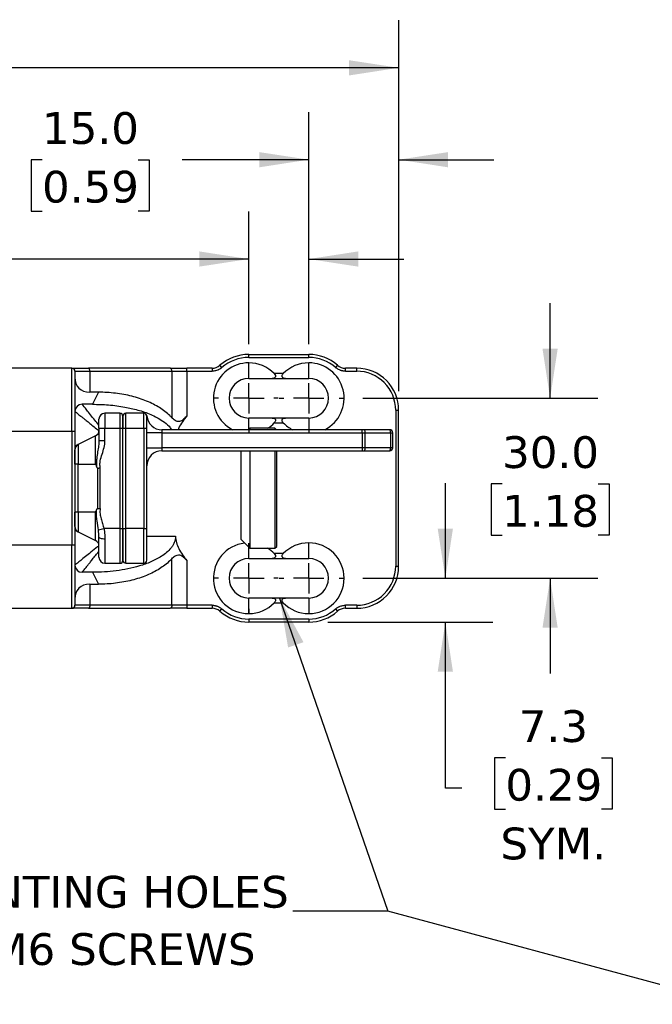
# Model space of a CAD drawing. Header units: millimetres. Extents: x 13 to 546, y 13 to 419.
# Tile 11 of 44: x 236 to 320, y 135 to 266. Entities that reach past the tile are written whole.
import ezdxf

# ---------------------------------------------------------------- set-up
doc = ezdxf.new("R2010")
doc.units = ezdxf.units.MM
doc.header["$LTSCALE"] = 2
doc.linetypes.add('SLD-Center', pattern=[19.05, 15.24, -1.27, 1.27, -1.27])
doc.linetypes.add('SLD-Solid', pattern=[0])
doc.layers.add('CENTER', color=40, linetype='SLD-Center')
doc.layers.add('DIMENSIONS', color=140, linetype='SLD-Solid', lineweight=25)
doc.layers.add('TEXT', color=140, linetype='SLD-Solid', lineweight=25)
doc.styles.add('SLDTEXTSTYLE0', font='VERDANA.TTF')
doc.styles.get("Standard").update_dxf_attribs({"font": 'VERDANA.TTF'})
doc.dimstyles.new('SLDDIMSTYLE0', dxfattribs={"dimtxt": 4.316016, "dimasz": 6.604, "dimexe": 0, "dimexo": 0.0625, "dimgap": 1.079004, "dimtad": 0, "dimtih": 1, "dimtoh": 1, "dimlfac": 1.25, "dimrnd": 1e-09, "dimzin": 4, "dimdsep": 46, "dimtxsty": 'SLDTEXTSTYLE0', "dimsah": 1, "dimcen": 0.09, "dimadec": 0, "dimazin": 1, "dimtfac": 1, "dimtmove": 0, "dimatfit": 0, "dimfxl": 0, "dimfrac": 2, "dimtolj": 1, "dimtzin": 12, "dimarcsym": 0})
doc.dimstyles.new('SLDDIMSTYLE1', dxfattribs={"dimtxt": 4.316016, "dimasz": 6.604, "dimexe": 0, "dimexo": 0.0625, "dimgap": 1.079004, "dimtad": 0, "dimtih": 1, "dimtoh": 1, "dimlfac": 1.25, "dimrnd": 1e-09, "dimzin": 4, "dimdsep": 46, "dimtxsty": 'SLDTEXTSTYLE0', "dimsah": 1, "dimcen": 0.09, "dimadec": 0, "dimazin": 1, "dimtfac": 1, "dimtofl": 0, "dimtmove": 0, "dimatfit": 3, "dimfxl": 0, "dimfrac": 2, "dimtolj": 1, "dimtzin": 12, "dimarcsym": 0})
doc.dimstyles.new('SLDDIMSTYLE2', dxfattribs={"dimtxt": 4.316016, "dimasz": 6.604, "dimexe": 0, "dimexo": 0.0625, "dimgap": 1.079004, "dimtad": 0, "dimtih": 1, "dimtoh": 1, "dimlfac": 1.25, "dimrnd": 1e-09, "dimzin": 12, "dimdsep": 46, "dimtxsty": 'SLDTEXTSTYLE0', "dimsah": 1, "dimcen": 0.09, "dimadec": 0, "dimazin": 3, "dimtfac": 1, "dimtmove": 0, "dimatfit": 0, "dimfxl": 0, "dimfrac": 2, "dimtolj": 1, "dimtzin": 12, "dimarcsym": 0})
doc.dimstyles.new('SLDDIMSTYLE3', dxfattribs={"dimtxt": 0.18, "dimasz": 6.604, "dimexe": 0, "dimexo": 0.0625, "dimgap": 0, "dimtad": 0, "dimtih": 1, "dimtoh": 1, "dimdec": 0, "dimrnd": 1e-09, "dimzin": 0, "dimdsep": 46, "dimtxsty": 'Standard', "dimsah": 1, "dimcen": 0.09, "dimadec": 0, "dimazin": 0, "dimtfac": 6.604, "dimtdec": 0, "dimtofl": 0, "dimtmove": 0, "dimatfit": 3, "dimfxl": 0, "dimfrac": 2, "dimtolj": 1, "dimtzin": 0, "dimarcsym": 0})

# ---------------------------------------------------------------- blocks, each defined once
blk = doc.blocks.new('_D')
at = {"layer": 'DIMENSIONS'}
for p, q in [((266.55, 222.54), (266.55, 240.23)), ((274.55, 222.54), (274.55, 240.23)), ((215.36, 233.88), (213.91, 233.88)), ((213.91, 233.88), (213.91, 227.02)), ((228.19, 233.88), (229.63, 233.88)), ((229.63, 233.88), (229.63, 227.02)), ((266.55, 233.88), (234.03, 233.88)), ((274.55, 233.88), (287.25, 233.88)), ((213.91, 227.02), (215.36, 227.02)), ((229.63, 227.02), (228.19, 227.02))]:
    blk.add_line(p, q, dxfattribs=at)
for points in [[(266.55, 233.88), (259.94, 234.9), (259.94, 232.87)], [(274.55, 233.88), (281.15, 232.87), (281.15, 234.9)]]:
    blk.add_solid(points, dxfattribs=at)
at = {"layer": 'DIMENSIONS', "char_height": 4.233, "attachment_point": 1, "style": 'SLDTEXTSTYLE0'}
for s, insert in [('10.0', (215.36, 240.23)), ('0.39', (215.36, 232.4))]:
    blk.add_mtext(s, dxfattribs=dict(at, insert=insert))
blk = doc.blocks.new('_D_1')
at = {"layer": 'DIMENSIONS'}
for p, q in [((274.55, 222.54), (274.55, 253.48)), ((286.55, 216.26), (286.55, 253.48)), ((238.96, 247.13), (237.51, 247.13)), ((237.51, 247.13), (237.51, 240.27)), ((251.79, 247.13), (253.24, 247.13)), ((253.24, 247.13), (253.24, 240.27)), ((274.55, 247.13), (257.64, 247.13)), ((286.55, 247.13), (299.25, 247.13)), ((237.51, 240.27), (238.96, 240.27)), ((253.24, 240.27), (251.79, 240.27))]:
    blk.add_line(p, q, dxfattribs=at)
for points in [[(274.55, 247.13), (267.94, 248.14), (267.94, 246.11)], [(286.55, 247.13), (293.15, 246.11), (293.15, 248.14)]]:
    blk.add_solid(points, dxfattribs=at)
at = {"layer": 'DIMENSIONS', "char_height": 4.233, "attachment_point": 1, "style": 'SLDTEXTSTYLE0'}
for s, insert in [('15.0', (238.96, 253.47)), ('0.59', (238.96, 245.65))]:
    blk.add_mtext(s, dxfattribs=dict(at, insert=insert))
blk = doc.blocks.new('_D_2')
at = {"layer": 'DIMENSIONS'}
for p, q in [((166.55, 218.72), (166.55, 265.73)), ((286.55, 216.26), (286.55, 265.73)), ((166.55, 259.38), (209.51, 259.38)), ((215.36, 259.38), (213.91, 259.38)), ((213.91, 259.38), (213.91, 252.52)), ((228.19, 259.38), (229.63, 259.38)), ((229.63, 259.38), (229.63, 252.52)), ((286.55, 259.38), (234.03, 259.38)), ((213.91, 252.52), (215.36, 252.52)), ((229.63, 252.52), (228.19, 252.52))]:
    blk.add_line(p, q, dxfattribs=at)
for points in [[(166.55, 259.38), (173.15, 258.36), (173.15, 260.39)], [(286.55, 259.38), (279.94, 260.39), (279.94, 258.36)]]:
    blk.add_solid(points, dxfattribs=at)
at = {"layer": 'DIMENSIONS', "char_height": 4.233, "attachment_point": 1, "style": 'SLDTEXTSTYLE0'}
for s, insert in [('150.0', (213.56, 265.72)), ('5.91', (215.36, 257.89))]:
    blk.add_mtext(s, dxfattribs=dict(at, insert=insert))
blk = doc.blocks.new('_D_3')
at = {"layer": 'DIMENSIONS'}
for p, q in [((306.76, 215.32), (306.76, 228.02)), ((281.76, 215.32), (313.11, 215.32)), ((300.35, 203.91), (298.9, 203.91)), ((298.9, 203.91), (298.9, 197.06)), ((313.17, 203.91), (314.62, 203.91)), ((314.62, 203.91), (314.62, 197.06)), ((298.9, 197.06), (300.35, 197.06)), ((314.62, 197.06), (313.17, 197.06)), ((281.76, 191.32), (313.11, 191.32)), ((306.76, 191.32), (306.76, 178.62))]:
    blk.add_line(p, q, dxfattribs=at)
for points in [[(306.76, 215.32), (307.77, 221.93), (305.74, 221.93)], [(306.76, 191.32), (305.74, 184.72), (307.77, 184.72)]]:
    blk.add_solid(points, dxfattribs=at)
at = {"layer": 'DIMENSIONS', "char_height": 4.233, "attachment_point": 1, "style": 'SLDTEXTSTYLE0'}
for s, insert in [('30.0', (300.35, 210.26)), ('1.18', (300.35, 202.43))]:
    blk.add_mtext(s, dxfattribs=dict(at, insert=insert))
blk = doc.blocks.new('_D_4')
at = {"layer": 'DIMENSIONS'}
for p, q in [((292.78, 191.32), (292.78, 204.02)), ((281.76, 191.32), (299.13, 191.32)), ((277.09, 185.48), (299.13, 185.48)), ((292.78, 163.35), (292.78, 185.48)), ((300.79, 167.39), (299.34, 167.39)), ((299.34, 167.39), (299.34, 160.53)), ((313.61, 167.39), (315.06, 167.39)), ((315.06, 167.39), (315.06, 160.53)), ((294.99, 163.35), (292.78, 163.35)), ((299.34, 160.53), (300.79, 160.53)), ((315.06, 160.53), (313.61, 160.53))]:
    blk.add_line(p, q, dxfattribs=at)
for points in [[(292.78, 191.32), (293.79, 197.93), (291.76, 197.93)], [(292.78, 185.48), (291.76, 178.88), (293.79, 178.88)]]:
    blk.add_solid(points, dxfattribs=at)
at = {"layer": 'DIMENSIONS', "char_height": 4.233, "attachment_point": 1, "style": 'SLDTEXTSTYLE0'}
for s, insert in [('7.3', (302.58, 173.73)), ('0.29', (300.79, 165.91)), ('SYM.', (300.13, 158.08))]:
    blk.add_mtext(s, dxfattribs=dict(at, insert=insert))
blk = doc.blocks.new('SW_NOTE_0_7')
at = {"layer": 'TEXT', "color": 0, "char_height": 4.2333, "attachment_point": 1, "style": 'SLDTEXTSTYLE0'}
for s, insert in [('MOUNTING HOLES', (-54.19, 4.71)), ('FOR M6 SCREWS', (-54.19, -2.93))]:
    blk.add_mtext(s, dxfattribs=dict(at, insert=insert))
blk = doc.blocks.new('SW_NOTE_0_8')
at = {"layer": 'TEXT', "color": 0, "char_height": 4.2333, "attachment_point": 1, "style": 'SLDTEXTSTYLE0'}
for s, insert in [('MOUNTING HOLES', (-54.19, 4.71)), ('FOR M6 SCREWS', (-54.19, -2.93))]:
    blk.add_mtext(s, dxfattribs=dict(at, insert=insert))
blk = doc.blocks.new('SW_CENTERMARKSYMBOL_0')
at = {"layer": 'CENTER', "color": 0}
for p, q in [((0, 4.06), (0, 4.67)), ((0, 0), (0, 2.03)), ((-4.06, 0), (-4.67, 0)), ((0, 0), (-2.03, 0)), ((0, 0), (0, -2.03)), ((0, 0), (2.03, 0)), ((4.06, 0), (4.67, 0)), ((0, -4.06), (0, -4.67))]:
    blk.add_line(p, q, dxfattribs=at)
blk = doc.blocks.new('SW_CENTERMARKSYMBOL_1')
at = {"layer": 'CENTER', "color": 0}
for p, q in [((0, 4.06), (0, 4.67)), ((0, 0), (0, 2.03)), ((-4.06, 0), (-4.67, 0)), ((0, 0), (-2.03, 0)), ((0, 0), (0, -2.03)), ((0, 0), (2.03, 0)), ((4.06, 0), (4.67, 0)), ((0, -4.06), (0, -4.67))]:
    blk.add_line(p, q, dxfattribs=at)
blk = doc.blocks.new('SW_CENTERMARKSYMBOL_2')
at = {"layer": 'CENTER', "color": 0}
for p, q in [((0, 4.06), (0, 4.67)), ((0, 0), (0, 2.03)), ((-4.06, 0), (-4.67, 0)), ((0, 0), (-2.03, 0)), ((0, 0), (0, -2.03)), ((0, 0), (2.03, 0)), ((4.06, 0), (4.67, 0)), ((0, -4.06), (0, -4.67))]:
    blk.add_line(p, q, dxfattribs=at)
blk = doc.blocks.new('SW_CENTERMARKSYMBOL_3')
at = {"layer": 'CENTER', "color": 0}
for p, q in [((0, 4.06), (0, 4.67)), ((0, 0), (0, 2.03)), ((-4.06, 0), (-4.67, 0)), ((0, 0), (-2.03, 0)), ((0, 0), (0, -2.03)), ((0, 0), (2.03, 0)), ((4.06, 0), (4.67, 0)), ((0, -4.06), (0, -4.67))]:
    blk.add_line(p, q, dxfattribs=at)

msp = doc.modelspace()

# ---------------------------------------------------------------- linework, layer by layer
for p, q in [((266.548, 221.1638), (274.548, 221.1638)), ((266.548, 220.7638), (266.548, 221.1638)), ((266.548, 220.7638), (274.548, 220.7638)), ((274.548, 220.7638), (274.548, 221.1638)), ((242.948, 219.3238), (234.148, 219.3238)), ((242.948, 210.9238), (242.948, 219.3238)), ((256.0762, 219.3238), (245.148, 219.3238)), ((258.2762, 218.9238), (258.2762, 219.3238)), ((261.6496, 219.3238), (258.2762, 219.3238)), ((261.6496, 219.3238), (261.6496, 218.9238)), ((262.9664, 219.4184), (262.7031, 219.7195)), ((266.548, 217.9638), (266.548, 220.0438)), ((274.548, 217.9638), (274.548, 220.0438)), ((278.3929, 219.7195), (278.1295, 219.4184)), ((280.948, 219.3238), (279.4463, 219.3238)), ((279.4463, 218.9238), (279.4463, 219.3238)), ((280.948, 218.9238), (280.948, 219.3238)), ((243.348, 218.9238), (245.348, 218.9238)), ((245.348, 218.9238), (245.348, 216.1238)), ((245.348, 218.9238), (256.2762, 218.9238)), ((256.2762, 218.9238), (256.2762, 212.7305)), ((256.2762, 218.9238), (258.2762, 218.9238)), ((258.2762, 218.9238), (258.2762, 212.9779)), ((258.2762, 218.9238), (261.6496, 218.9238)), ((269.6587, 217.9638), (271.4372, 217.9638)), ((271.1539, 218.6038), (269.9421, 218.6038)), ((279.4463, 218.9238), (280.948, 218.9238)), ((246.4905, 216.1238), (245.348, 216.1238)), ((246.4905, 216.1238), (245.6905, 214.5238)), ((245.6905, 214.5238), (244.308, 214.5238)), ((247.348, 213.3238), (247.348, 211.3238)), ((249.348, 213.3238), (247.348, 213.3238)), ((249.348, 213.3238), (249.348, 211.3238)), ((250.148, 211.3238), (250.148, 213.3238)), ((252.548, 213.3238), (250.148, 213.3238)), ((252.548, 211.3238), (252.548, 213.3238)), ((266.548, 211.2026), (266.548, 212.6838)), ((271.4372, 212.6838), (269.6587, 212.6838)), ((274.548, 212.6838), (274.548, 211.1238)), ((286.148, 213.7238), (286.148, 192.9238)), ((286.148, 213.7238), (286.548, 213.7238)), ((286.548, 192.9238), (286.548, 213.7238)), ((257.2044, 211.3662), (257.1217, 211.1238)), ((269.9421, 212.0438), (271.1539, 212.0438)), ((234.148, 210.9238), (242.948, 210.9238)), ((242.948, 210.9238), (243.348, 210.9238)), ((242.948, 210.9238), (242.948, 195.7238)), ((243.348, 210.9238), (243.348, 206.5238)), ((246.1057, 210.3026), (243.7902, 209.1449)), ((246.1057, 206.5238), (246.1057, 210.3026)), ((246.548, 211.3238), (246.548, 209.6797)), ((246.548, 211.3238), (247.348, 211.3238)), ((247.348, 209.6797), (247.348, 211.3238)), ((247.348, 211.3238), (249.348, 211.3238)), ((249.348, 211.3238), (249.348, 197.9638)), ((249.348, 211.3238), (249.748, 211.3238)), ((249.748, 211.3238), (250.148, 211.3238)), ((249.748, 197.9638), (249.748, 211.3238)), ((250.148, 197.9638), (250.148, 211.3238)), ((250.148, 211.3238), (252.548, 211.3238)), ((252.548, 211.3238), (252.948, 211.3238)), ((252.548, 211.3238), (252.548, 197.9638)), ((252.948, 197.9638), (252.948, 211.3238)), ((254.948, 210.7238), (252.948, 210.7238)), ((254.948, 211.1238), (254.948, 210.7238)), ((281.656, 211.1238), (254.948, 211.1238)), ((254.948, 210.7238), (254.948, 208.7238)), ((254.948, 210.7238), (281.656, 210.7238)), ((266.6691, 211.3238), (266.4691, 211.1238)), ((270.0291, 211.3238), (266.6691, 211.3238)), ((266.6691, 211.3238), (266.6691, 211.1238)), ((270.2291, 211.1238), (270.0291, 211.3238)), ((270.0291, 211.3238), (270.0291, 211.1238)), ((281.656, 210.7238), (281.656, 211.1238)), ((281.656, 210.7238), (282.0701, 210.7238)), ((281.656, 210.7238), (281.656, 208.7238)), ((285.348, 211.1238), (281.9666, 211.1238)), ((282.0701, 208.7238), (282.0701, 210.7238)), ((282.0701, 210.7238), (285.4515, 210.7238)), ((285.4515, 210.7238), (285.4515, 208.7238)), ((285.4515, 210.7238), (285.748, 210.7238)), ((285.748, 208.7238), (285.748, 210.7238)), ((243.7902, 209.1449), (243.7902, 206.5238)), ((246.548, 209.6797), (247.348, 209.6797)), ((252.948, 208.7238), (254.948, 208.7238)), ((254.948, 208.7238), (254.948, 208.3238)), ((281.656, 208.7238), (254.948, 208.7238)), ((254.948, 208.3238), (281.656, 208.3238)), ((265.4691, 208.3238), (265.4691, 196.5238)), ((266.6691, 208.3238), (266.6691, 195.3238)), ((270.0291, 208.3238), (270.0291, 195.3238)), ((270.2691, 195.5638), (270.2691, 208.3238)), ((281.656, 208.7238), (281.656, 208.3238)), ((282.0701, 208.7238), (281.656, 208.7238)), ((281.9666, 208.3238), (285.348, 208.3238)), ((285.4515, 208.7238), (282.0701, 208.7238)), ((285.748, 208.7238), (285.4515, 208.7238)), ((243.7902, 206.5238), (243.348, 206.5238)), ((243.348, 206.5238), (243.348, 200.1238)), ((243.7902, 200.1238), (243.7902, 206.5238)), ((243.7902, 206.5238), (246.1057, 206.5238)), ((246.3791, 206.0056), (246.3791, 200.6419)), ((246.7368, 200.609), (246.7368, 206.0385)), ((243.348, 200.1238), (243.348, 195.7238)), ((243.7902, 200.1238), (243.348, 200.1238)), ((246.1057, 200.1238), (243.7902, 200.1238)), ((243.7902, 200.1238), (243.7902, 197.5026)), ((246.1057, 196.3449), (246.1057, 200.1238)), ((243.7902, 197.5026), (246.1057, 196.3449)), ((246.4826, 197.7865), (247.2172, 197.9638)), ((249.348, 197.9638), (247.2172, 197.9638)), ((249.348, 197.9638), (249.348, 193.3238)), ((249.348, 197.9638), (249.748, 197.9638)), ((249.748, 197.9638), (250.148, 197.9638)), ((250.148, 193.3272), (250.148, 197.9638)), ((252.548, 197.9638), (250.148, 197.9638)), ((252.548, 193.3272), (252.548, 197.9638)), ((252.548, 197.9638), (252.948, 197.9638)), ((252.948, 196.9238), (256.7757, 196.9238)), ((242.948, 195.7238), (234.148, 195.7238)), ((242.948, 187.3238), (242.948, 195.7238)), ((243.348, 195.7238), (242.948, 195.7238)), ((247.348, 196.5484), (247.348, 193.3238)), ((265.4691, 196.5238), (266.6691, 195.3238)), ((274.548, 193.9638), (274.548, 196.0438)), ((266.548, 193.9638), (266.548, 195.4449)), ((266.6691, 195.3238), (270.0291, 195.3238)), ((271.1539, 194.6038), (269.9421, 194.6038)), ((270.0291, 195.3238), (270.2691, 195.5638)), ((247.348, 193.3238), (249.348, 193.3238)), ((250.148, 193.3272), (252.548, 193.3272)), ((250.148, 193.3269), (250.148, 193.3272)), ((250.148, 193.3269), (252.548, 193.3269)), ((252.548, 193.3269), (252.548, 193.3272)), ((256.2762, 187.7238), (256.2762, 193.917)), ((258.2762, 193.6696), (258.2762, 187.7238)), ((269.6587, 193.9638), (271.4372, 193.9638)), ((245.6905, 192.1238), (244.308, 192.1238)), ((245.6905, 192.1238), (246.4905, 190.5238)), ((286.148, 192.9238), (286.548, 192.9238)), ((245.348, 190.5238), (245.348, 187.7238)), ((245.348, 190.5238), (246.4905, 190.5238)), ((245.348, 187.7238), (243.348, 187.7238)), ((256.2762, 187.7238), (245.348, 187.7238)), ((258.2762, 187.7238), (256.2762, 187.7238)), ((258.2762, 187.7238), (258.2762, 187.3238)), ((261.6496, 187.7238), (258.2762, 187.7238)), ((261.6496, 187.7238), (261.6496, 187.3238)), ((266.548, 186.6038), (266.548, 188.6838)), ((271.4372, 188.6838), (269.6587, 188.6838)), ((269.9421, 188.0438), (271.1539, 188.0438)), ((274.548, 188.6838), (274.548, 186.6038)), ((280.948, 187.7238), (279.4463, 187.7238)), ((279.4463, 187.3238), (279.4463, 187.7238)), ((280.948, 187.7238), (280.948, 187.3238)), ((234.148, 187.3238), (242.948, 187.3238)), ((245.148, 187.3238), (256.0762, 187.3238)), ((258.2762, 187.3238), (261.6496, 187.3238)), ((262.7031, 186.9281), (262.9664, 187.2291)), ((278.1295, 187.2291), (278.3929, 186.9281)), ((279.4463, 187.3238), (280.948, 187.3238)), ((274.548, 185.8838), (266.548, 185.8838)), ((266.548, 185.8838), (266.548, 185.4838)), ((274.548, 185.4838), (266.548, 185.4838)), ((274.548, 185.8838), (274.548, 185.4838))]:
    msp.add_line(p, q)
at = {"flags": 128}
for points in [[(245.348, 218.9238), (245.3441, 219.0018), (245.3327, 219.0768), (245.3143, 219.146), (245.2894, 219.2066), (245.2591, 219.2563), (245.2245, 219.2933), (245.187, 219.3161), (245.148, 219.3238)], [(256.2762, 218.9238), (256.2723, 219.0018), (256.261, 219.0768), (256.2425, 219.146), (256.2176, 219.2066), (256.1873, 219.2563), (256.1527, 219.2933), (256.1152, 219.3161), (256.0762, 219.3238)], [(243.5826, 209.0182), (243.6541, 209.0709), (243.7336, 209.1166)], [(243.5826, 197.6293), (243.6541, 197.5766), (243.7336, 197.5309)], [(247.348, 196.5484), (247.1919, 196.5531), (247.0418, 196.567), (246.9035, 196.5896), (246.7823, 196.6199), (246.6828, 196.6569), (246.6089, 196.6991), (246.5633, 196.7448), (246.548, 196.7925)], [(245.348, 187.7238), (245.3441, 187.6457), (245.3327, 187.5707), (245.3143, 187.5015), (245.2894, 187.4409), (245.2591, 187.3912), (245.2245, 187.3542), (245.187, 187.3314), (245.148, 187.3238)], [(256.2762, 187.7238), (256.2723, 187.6457), (256.261, 187.5707), (256.2425, 187.5015), (256.2176, 187.4409), (256.1873, 187.3912), (256.1527, 187.3542), (256.1152, 187.3314), (256.0762, 187.3238)]]:
    msp.add_lwpolyline(points, dxfattribs=at)
for centre, radius, start, end in [((266.548, 215.3238), 5.84, 90, 131.176225), ((274.548, 215.3238), 5.84, 48.823775, 90), ((242.948, 218.9238), 0.4, 0, 90), ((261.6496, 220.9238), 1.6, 270, 311.176225), ((266.548, 215.3238), 4.72, 90, 242.851956), ((266.548, 215.3238), 4.72, 44.020464, 90), ((274.548, 215.3238), 4.72, 90, 135.979536), ((274.548, 215.3238), 4.72, 297.148044, 90), ((279.4463, 220.9238), 1.6, 228.823775, 270), ((280.948, 213.7238), 5.6, 0, 90), ((266.548, 215.3238), 2.64, 90, 270), ((274.548, 215.3238), 2.64, 270, 90), ((244.308, 213.5638), 0.96, 90, 180), ((247.348, 212.5238), 0.8, 90, 180), ((249.348, 212.9238), 0.4, 0, 90), ((250.148, 212.9238), 0.4, 90, 180), ((252.548, 212.9238), 0.4, 0, 90), ((252.5563, 212.9238), 0.4, 4.780192, 90), ((254.948, 213.1238), 2, 184.780192, 270), ((266.548, 215.3238), 4.72, 302.063786, 315.979536), ((274.548, 215.3238), 4.72, 224.020464, 242.851956), ((245.748, 211.0182), 0.8, 296.565051, 0), ((281.6061, 210.8171), 0.4733, 348.630945, 40.390692), ((284.9875, 210.8171), 0.4733, 348.630945, 40.390692), ((285.348, 210.7238), 0.4, 0, 90), ((244.148, 208.4293), 0.8, 116.565051, 180), ((244.0899, 208.4053), 0.7956, 129.612379, 158.834304), ((254.948, 206.3238), 2, 90, 180), ((281.6061, 208.6305), 0.4733, 319.609308, 11.369055), ((284.9875, 208.6305), 0.4733, 319.609308, 11.369055), ((285.348, 208.7238), 0.4, 270, 0), ((244.148, 198.2182), 0.8, 180, 243.434949), ((244.0899, 198.2422), 0.7956, 201.165696, 230.387622), ((245.748, 195.6293), 0.8, 0, 63.434949), ((266.548, 191.3238), 4.72, 96.874213, 270), ((274.548, 191.3238), 4.72, 90, 135.979536), ((274.548, 191.3238), 4.72, 270, 90), ((266.548, 191.3238), 4.72, 44.020464, 57.936214), ((244.308, 193.0838), 0.96, 180, 270), ((247.348, 194.1238), 0.8, 180, 270), ((249.348, 193.7238), 0.4, 270, 0), ((250.148, 193.7269), 0.4, 180, 270), ((250.1478, 193.727), 0.3999, 180.02108, 270.021065), ((252.548, 193.7269), 0.4, 270, 0), ((252.5481, 193.727), 0.3999, 269.978935, 359.97892), ((266.548, 191.3238), 2.64, 90, 270), ((274.548, 191.3238), 2.64, 270, 90), ((280.948, 192.9238), 5.6, 270, 0), ((242.948, 187.7238), 0.4, 270, 0), ((266.548, 191.3238), 4.72, 270, 315.979536), ((274.548, 191.3238), 4.72, 224.020464, 270), ((261.6496, 185.7238), 1.6, 48.823775, 90), ((266.548, 191.3238), 5.84, 228.823775, 270), ((274.548, 191.3238), 5.84, 270, 311.176225), ((279.4463, 185.7238), 1.6, 90, 131.176225)]:
    msp.add_arc(centre, radius, start, end)
for centre, major_axis, start_param, end_param in [((247.348, 220.1238), (3.4641, 3.4641), 2.61799388, 3.66519143), ((247.348, 186.5238), (-3.4641, 3.4641), 5.75958653, 6.80678408)]:
    msp.add_ellipse(centre, major_axis=major_axis, ratio=0.57735027, start_param=start_param, end_param=end_param)
for points in [[(266.548, 220.7638), (265.2307, 220.7638), (263.9579, 220.2857), (262.9664, 219.4184)], [(278.1295, 219.4184), (277.138, 220.2857), (275.8653, 220.7638), (274.548, 220.7638)], [(242.948, 219.3238), (242.948, 219.3238), (243.7868, 219.3238), (245.148, 219.3238)], [(256.0762, 219.3238), (256.745, 219.3238), (257.5038, 219.3238), (258.2762, 219.3238)], [(249.748, 212.9238), (249.748, 212.9238), (249.748, 212.2068), (249.748, 211.3238)], [(252.948, 212.9238), (252.948, 212.9433), (252.9549, 212.9571), (252.9549, 212.9571)], [(252.948, 211.3238), (252.948, 212.2068), (252.948, 212.9238), (252.948, 212.9238)], [(246.548, 211.3238), (246.548, 211.9861), (246.548, 212.5238), (246.548, 212.5238)], [(281.9666, 211.1238), (281.8653, 211.1238), (281.7609, 211.1238), (281.656, 211.1238)], [(243.348, 206.5238), (243.348, 207.5755), (243.348, 208.4293), (243.348, 208.4293)], [(281.656, 208.3238), (281.7609, 208.3238), (281.8653, 208.3238), (281.9666, 208.3238)], [(246.1057, 200.1238), (246.1479, 200.231), (246.1883, 200.3401), (246.2261, 200.4515)], [(246.548, 196.7925), (246.548, 197.1011), (246.5302, 197.4315), (246.4826, 197.7865)], [(245.148, 187.3238), (243.7868, 187.3238), (242.948, 187.3238), (242.948, 187.3238)], [(258.2762, 187.3238), (257.5038, 187.3238), (256.745, 187.3238), (256.0762, 187.3238)], [(262.9664, 187.2291), (263.9579, 186.3618), (265.2307, 185.8838), (266.548, 185.8838)], [(274.548, 185.8838), (275.8653, 185.8838), (277.138, 186.3618), (278.1295, 187.2291)]]:
    msp.add_open_spline(points, degree=3)
for points, knots in [([(262.9664, 219.4184), (262.9357, 219.3925), (262.8746, 219.3408), (262.7775, 219.2705), (262.677, 219.2061), (262.5727, 219.148), (262.4647, 219.096), (262.3165, 219.0353), (262.1254, 218.9763), (261.8893, 218.9318), (261.7297, 218.9265), (261.6496, 218.9238)], [0, 0, 0, 0, 0.08381271, 0.16703941, 0.24997991, 0.33293714, 0.41621382, 0.50010924, 0.66707733, 0.83289919, 1, 1, 1, 1]), ([(279.4463, 218.9238), (279.4062, 218.9244), (279.3261, 218.9258), (279.2068, 218.9368), (279.0887, 218.9545), (278.9719, 218.9794), (278.8564, 219.0114), (278.7049, 219.0632), (278.5223, 219.1447), (278.3152, 219.2667), (278.1916, 219.3677), (278.1295, 219.4184)], [0, 0, 0, 0, 0.08381271, 0.16703941, 0.24997991, 0.33293714, 0.41621382, 0.50010924, 0.66707733, 0.83289919, 1, 1, 1, 1]), ([(243.348, 218.9238), (243.348, 218.923), (243.348, 218.9216), (243.348, 218.9101), (243.348, 218.8916), (243.348, 218.8656), (243.348, 218.8322), (243.348, 218.7619), (243.348, 218.6245), (243.348, 218.3702), (243.348, 218.0394), (243.348, 217.4898), (243.348, 216.6211), (243.348, 215.5509), (243.348, 214.6102), (243.348, 213.8834), (243.348, 213.138), (243.348, 212.4752), (243.348, 211.8979), (243.348, 211.4118), (243.348, 211.0865), (243.348, 210.9238)], [0, 0, 0, 0, 0.01945327, 0.03887221, 0.05827491, 0.07767948, 0.09710406, 0.1165667, 0.17831346, 0.24009362, 0.30441457, 0.36876906, 0.50000669, 0.63124432, 0.69556527, 0.75991976, 0.82166651, 0.88344668, 0.92231447, 0.9611172, 1, 1, 1, 1]), ([(266.548, 217.9638), (266.8429, 217.9638), (267.1292, 217.9638), (267.549, 217.9638), (267.6864, 217.9638), (267.9528, 217.9638), (268.0827, 217.9638), (268.4654, 217.9638), (268.711, 217.9638), (269.192, 217.9638), (269.4274, 217.9638), (269.6587, 217.9638)], [0, 0, 0, 0, 0.25, 0.25, 0.375, 0.375, 0.5, 0.5, 0.75, 0.75, 1, 1, 1, 1]), ([(269.9421, 218.6038), (270.0136, 218.5298), (270.0746, 218.4433), (270.1143, 218.3059), (270.1179, 218.2606), (270.1055, 218.1794), (270.0896, 218.1434), (270.0465, 218.084), (270.0188, 218.0597), (269.958, 218.0211), (269.9244, 218.0063), (269.8174, 217.9723), (269.7401, 217.9638), (269.6587, 217.9638)], [0, 0, 0, 0, 0.25, 0.25, 0.375, 0.375, 0.5, 0.5, 0.625, 0.625, 0.75, 0.75, 1, 1, 1, 1]), ([(271.4372, 217.9638), (271.3559, 217.9638), (271.2791, 217.9723), (271.1377, 218.0168), (271.0715, 218.0539), (271.0066, 218.1428), (270.9908, 218.1784), (270.9781, 218.2597), (270.9816, 218.3054), (271.0077, 218.3963), (271.0299, 218.4418), (271.085, 218.5266), (271.118, 218.5667), (271.1539, 218.6038)], [0, 0, 0, 0, 0.25, 0.25, 0.5, 0.5, 0.625, 0.625, 0.75, 0.75, 0.875, 0.875, 1, 1, 1, 1]), ([(271.4372, 217.9638), (271.6685, 217.9638), (271.9031, 217.9638), (272.3834, 217.9638), (272.6289, 217.9638), (273.0121, 217.9638), (273.1423, 217.9638), (273.4098, 217.9638), (273.548, 217.9638), (273.9665, 217.9638), (274.2524, 217.9638), (274.548, 217.9638)], [0, 0, 0, 0, 0.25, 0.25, 0.5, 0.5, 0.625, 0.625, 0.75, 0.75, 1, 1, 1, 1]), ([(286.148, 213.7238), (286.148, 215.1028), (285.6001, 216.4255), (283.6498, 218.3759), (282.3271, 218.9238), (280.948, 218.9238)], [0, 0, 0, 0, 0.5, 0.5, 1, 1, 1, 1]), ([(256.2762, 212.7305), (256.1878, 212.8263), (256.0952, 212.9209), (255.6069, 213.3913), (255.1477, 213.7451), (254.1135, 214.3911), (253.5385, 214.6831), (252.2972, 215.1932), (251.6308, 215.4111), (250.2349, 215.7636), (249.5054, 215.8982), (248.0141, 216.0783), (247.2523, 216.1238), (246.4905, 216.1238)], [4.71238898, 4.71238898, 4.71238898, 4.71238898, 4.76328484, 4.76328484, 4.96945186, 4.96945186, 5.17561888, 5.17561888, 5.3817859, 5.3817859, 5.58795292, 5.58795292, 5.79411993, 5.79411993, 5.79411993, 5.79411993]), ([(246.548, 211.724), (246.3646, 211.9536), (245.968, 212.4502), (245.415, 213.1394), (244.9235, 213.7554), (244.5667, 214.2), (244.3485, 214.4736), (244.3213, 214.5072), (244.308, 214.5238)], [0, 0, 0, 0, 0.15628125, 0.33813971, 0.52481825, 0.69471782, 0.84990126, 1, 1, 1, 1]), ([(245.6905, 214.5238), (246.4103, 214.5071), (247.8495, 214.4737), (249.8759, 214.1945), (251.7579, 213.7846), (253.4839, 213.2121), (254.8634, 212.4508), (255.8217, 211.7594), (256.1311, 211.2835), (256.235, 211.1238)], [0, 0, 0, 0, 0.19105191, 0.38205943, 0.54127531, 0.70066207, 0.85862957, 0.95253208, 1, 1, 1, 1]), ([(243.348, 213.5638), (243.3645, 213.5504), (243.3982, 213.5232), (243.6717, 213.3051), (244.0337, 213.0146), (244.4148, 212.71), (244.7759, 212.4216), (245.2204, 212.065), (245.7658, 211.6287), (246.2189, 211.2671), (246.4922, 211.0484), (246.548, 211.0037)], [0, 0, 0, 0, 0.13755706, 0.27977812, 0.43547919, 0.51909405, 0.60681031, 0.71515237, 0.83492185, 0.96631833, 1, 1, 1, 1]), ([(249.748, 211.3238), (249.748, 211.3575), (249.748, 211.4246), (249.748, 211.5247), (249.748, 211.6237), (249.748, 211.7215), (249.748, 211.8181), (249.748, 211.9836), (249.748, 212.2087), (249.748, 212.4627), (249.748, 212.6709), (249.748, 212.8024), (249.748, 212.8775), (249.748, 212.9167), (249.748, 212.9214), (249.748, 212.9238)], [0, 0, 0, 0, 0.04027608, 0.080242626, 0.120058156, 0.159882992, 0.199877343, 0.240199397, 0.370043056, 0.500057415, 0.629901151, 0.759915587, 0.84012079, 0.919720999, 1, 1, 1, 1]), ([(258.2762, 212.9779), (258.1464, 212.8103), (258.0085, 212.6507), (257.77, 212.442), (257.6851, 212.3781), (257.5029, 212.2745), (257.4049, 212.2352), (257.2019, 212.1994), (257.0991, 212.2038), (256.9021, 212.2523), (256.8114, 212.2941), (256.6407, 212.3971), (256.5615, 212.458), (256.4129, 212.5882), (256.343, 212.6579), (256.2762, 212.7305)], [0, 0, 0, 0, 0.25, 0.25, 0.375, 0.375, 0.5, 0.5, 0.625, 0.625, 0.75, 0.75, 0.875, 0.875, 1, 1, 1, 1]), ([(258.2762, 212.9779), (258.0783, 212.7224), (257.8861, 212.4627), (257.5229, 211.928), (257.3521, 211.6541), (257.2044, 211.3662)], [0, 0, 0, 0, 0.5, 0.5, 1, 1, 1, 1]), ([(269.6587, 212.6838), (269.4274, 212.6838), (269.1928, 212.6838), (268.7126, 212.6838), (268.4671, 212.6838), (268.0839, 212.6838), (267.9536, 212.6838), (267.6861, 212.6838), (267.5479, 212.6838), (267.1294, 212.6838), (266.8435, 212.6838), (266.548, 212.6838)], [0, 0, 0, 0, 0.25, 0.25, 0.5, 0.5, 0.625, 0.625, 0.75, 0.75, 1, 1, 1, 1]), ([(269.6587, 212.6838), (269.74, 212.6838), (269.8169, 212.6752), (269.9582, 212.6307), (270.0244, 212.5936), (270.0893, 212.5047), (270.1052, 212.4691), (270.1179, 212.3878), (270.1143, 212.3421), (270.0883, 212.2512), (270.066, 212.2057), (270.011, 212.1209), (269.9779, 212.0809), (269.9421, 212.0438)], [0, 0, 0, 0, 0.25, 0.25, 0.5, 0.5, 0.625, 0.625, 0.75, 0.75, 0.875, 0.875, 1, 1, 1, 1]), ([(271.1539, 212.0438), (271.0824, 212.1177), (271.0214, 212.2042), (270.9816, 212.3416), (270.9781, 212.3869), (270.9905, 212.4681), (271.0063, 212.5041), (271.0494, 212.5635), (271.0771, 212.5878), (271.1379, 212.6264), (271.1715, 212.6412), (271.2786, 212.6752), (271.3558, 212.6838), (271.4372, 212.6838)], [0, 0, 0, 0, 0.25, 0.25, 0.375, 0.375, 0.5, 0.5, 0.625, 0.625, 0.75, 0.75, 1, 1, 1, 1]), ([(274.548, 212.6838), (274.253, 212.6838), (273.9668, 212.6838), (273.547, 212.6838), (273.4096, 212.6838), (273.1431, 212.6838), (273.0132, 212.6838), (272.6306, 212.6838), (272.3849, 212.6838), (271.9039, 212.6838), (271.6686, 212.6838), (271.4372, 212.6838)], [0, 0, 0, 0, 0.25, 0.25, 0.375, 0.375, 0.5, 0.5, 0.75, 0.75, 1, 1, 1, 1]), ([(243.5823, 209.018), (243.5505, 209.0151), (243.5036, 209.0108), (243.3858, 208.8225), (243.348, 208.762)], [0, 0, 0, 0, 0.67862573, 1, 1, 1, 1]), ([(246.548, 209.6797), (246.548, 209.4583), (246.5284, 209.2262), (246.4667, 208.7281), (246.4241, 208.4618), (246.335, 207.887), (246.2873, 207.578), (246.2391, 207.0811), (246.2269, 206.9096), (246.216, 206.5573), (246.2177, 206.3746), (246.2262, 206.196)], [0, 0, 0, 0, 0.25, 0.25, 0.5, 0.5, 0.75, 0.75, 0.875, 0.875, 1, 1, 1, 1]), ([(246.7368, 206.0385), (246.7075, 206.1925), (246.6892, 206.3537), (246.6877, 206.6706), (246.7036, 206.8254), (246.7858, 207.2819), (246.8838, 207.5766), (247.0742, 208.1672), (247.1677, 208.4633), (247.3039, 209.0639), (247.348, 209.3682), (247.348, 209.6797)], [0, 0, 0, 0, 0.125, 0.125, 0.25, 0.25, 0.5, 0.5, 0.75, 0.75, 1, 1, 1, 1]), ([(246.1057, 206.5238), (246.1271, 206.4681), (246.1688, 206.3595), (246.2073, 206.2495), (246.2261, 206.196)], [0, 0, 0, 0, 0.51309023, 1, 1, 1, 1]), ([(246.2262, 206.196), (246.2344, 206.1741), (246.2498, 206.1327), (246.2796, 206.078), (246.3111, 206.0369), (246.3446, 206.0089), (246.3684, 206.0066), (246.3791, 206.0056)], [0, 0, 0, 0, 0.264399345, 0.498869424, 0.70785742, 0.868834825, 1, 1, 1, 1]), ([(246.3791, 206.0056), (246.4041, 206.0078), (246.4563, 206.0125), (246.5422, 206.0203), (246.6366, 206.029), (246.7028, 206.0353), (246.7368, 206.0385)], [0, 0, 0, 0, 0.22293649, 0.46491438, 0.72461098, 1, 1, 1, 1]), ([(243.348, 198.2182), (243.348, 198.2189), (243.348, 198.2203), (243.348, 198.2319), (243.348, 198.2504), (243.348, 198.2765), (243.348, 198.31), (243.348, 198.3811), (243.348, 198.5192), (243.348, 198.7671), (243.348, 199.0697), (243.348, 199.3733), (243.348, 199.6485), (243.348, 199.8842), (243.348, 200.0437), (243.348, 200.1238)], [0, 0, 0, 0, 0.04027988, 0.08024869, 0.12006497, 0.15988907, 0.19988123, 0.2401997, 0.37005705, 0.50005773, 0.62991514, 0.75991588, 0.84012685, 0.91972706, 1, 1, 1, 1]), ([(246.4826, 197.7865), (246.434, 198.1484), (246.3627, 198.5473), (246.2734, 199.2143), (246.2469, 199.4483), (246.2242, 199.8152), (246.2195, 199.9403), (246.2174, 200.195), (246.2201, 200.325), (246.2261, 200.4515)], [0, 0, 0, 0, 0.5, 0.5, 0.75, 0.75, 0.875, 0.875, 1, 1, 1, 1]), ([(246.3791, 200.6419), (246.3728, 200.6418), (246.3598, 200.6417), (246.3402, 200.633), (246.3205, 200.6184), (246.3006, 200.5972), (246.2764, 200.5636), (246.2498, 200.5151), (246.2343, 200.4735), (246.2261, 200.4515)], [0, 0, 0, 0, 0.07688607, 0.16088721, 0.25717538, 0.36956863, 0.50083723, 0.73510566, 1, 1, 1, 1]), ([(246.3791, 200.6419), (246.4028, 200.6398), (246.4532, 200.6353), (246.5373, 200.6276), (246.6331, 200.6188), (246.7012, 200.6124), (246.7368, 200.609)], [0, 0, 0, 0, 0.211681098, 0.448911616, 0.711686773, 1, 1, 1, 1]), ([(246.7368, 200.609), (246.7153, 200.4963), (246.6998, 200.3819), (246.6857, 200.1496), (246.6875, 200.0341), (246.7166, 199.6949), (246.7672, 199.4758), (246.8905, 199.0425), (246.9627, 198.8282), (247.0996, 198.3979), (247.1645, 198.1818), (247.2172, 197.9638)], [0, 0, 0, 0, 0.125, 0.125, 0.25, 0.25, 0.5, 0.5, 0.75, 0.75, 1, 1, 1, 1]), ([(243.348, 197.8855), (243.3858, 197.825), (243.5037, 197.6366), (243.5505, 197.6324), (243.5823, 197.6295)], [0, 0, 0, 0, 0.321148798, 1, 1, 1, 1]), ([(256.7757, 196.9238), (256.7757, 196.7758), (256.7599, 196.631), (256.7003, 196.3469), (256.6556, 196.2063), (256.5448, 195.9399), (256.4789, 195.8134), (256.3302, 195.5709), (256.2469, 195.4544), (255.9815, 195.1246), (255.7844, 194.9295), (255.364, 194.5711), (255.1396, 194.4076), (254.4524, 193.9618), (253.9713, 193.7185), (252.9819, 193.2957), (252.4712, 193.117), (250.9359, 192.6611), (249.8993, 192.4581), (247.8082, 192.1885), (246.7536, 192.1238), (245.6905, 192.1238)], [0, 0, 0, 0, 0.03125, 0.03125, 0.0625, 0.0625, 0.09375, 0.09375, 0.125, 0.125, 0.1875, 0.1875, 0.25, 0.25, 0.375, 0.375, 0.5, 0.5, 0.75, 0.75, 1, 1, 1, 1]), ([(247.2172, 197.9638), (247.2277, 197.9086), (247.249, 197.7971), (247.2752, 197.6274), (247.2978, 197.4543), (247.3161, 197.2779), (247.3304, 197.0985), (247.3405, 196.9167), (247.3468, 196.7325), (247.3476, 196.6102), (247.348, 196.5484)], [0, 0, 0, 0, 0.11655213, 0.23535534, 0.35649691, 0.48005915, 0.60611966, 0.73475147, 0.86602335, 1, 1, 1, 1]), ([(249.748, 193.7269), (249.748, 193.7298), (249.748, 193.7356), (249.748, 193.7532), (249.748, 193.7772), (249.748, 193.8084), (249.748, 193.8466), (249.748, 193.8917), (249.748, 193.9438), (249.748, 194.0029), (249.748, 194.0992), (249.748, 194.2475), (249.748, 194.4691), (249.748, 194.7266), (249.748, 195.0187), (249.748, 195.3402), (249.748, 195.686), (249.748, 196.0518), (249.748, 196.4024), (249.748, 196.7313), (249.748, 197.0333), (249.748, 197.3397), (249.748, 197.6503), (249.748, 197.859), (249.748, 197.9638)], [0, 0, 0, 0, 0.02693129, 0.05370637, 0.08036976, 0.10696656, 0.13354222, 0.16014225, 0.1868121, 0.21359681, 0.24054088, 0.30473024, 0.36898525, 0.43446949, 0.50001811, 0.56550234, 0.63105094, 0.69524031, 0.75949532, 0.80785022, 0.85581398, 0.90365015, 0.95162437, 1, 1, 1, 1]), ([(249.748, 197.9638), (249.748, 196.8393), (249.748, 195.7608), (249.748, 194.1705), (249.748, 193.7238), (249.748, 193.7238)], [0, 0, 0, 0, 0.5, 0.5, 1, 1, 1, 1]), ([(252.948, 193.7269), (252.948, 193.7689), (252.948, 194.2337), (252.948, 195.8136), (252.948, 196.8674), (252.948, 197.9638)], [0, 0, 0, 0, 0.5, 0.5, 1, 1, 1, 1]), ([(256.7757, 196.9238), (256.7757, 196.6354), (256.8124, 196.354), (256.961, 195.8053), (257.0729, 195.5375), (257.2044, 195.2813)], [0, 0, 0, 0, 0.5, 0.5, 1, 1, 1, 1]), ([(243.348, 195.7238), (243.348, 195.6423), (243.348, 195.4796), (243.348, 195.2359), (243.348, 194.9928), (243.348, 194.7504), (243.348, 194.5087), (243.348, 194.0933), (243.348, 193.5096), (243.348, 192.7644), (243.348, 192.0374), (243.348, 191.0967), (243.348, 190.0264), (243.348, 189.1578), (243.348, 188.6082), (243.348, 188.2774), (243.348, 188.0231), (243.348, 187.8669), (243.348, 187.7786), (243.348, 187.7323), (243.348, 187.7266), (243.348, 187.7238)], [0, 0, 0, 0, 0.01945327, 0.03887221, 0.05827491, 0.07767948, 0.09710406, 0.1165667, 0.17831346, 0.24009362, 0.30441457, 0.36876906, 0.50000669, 0.63124432, 0.69556527, 0.75991976, 0.82166651, 0.88344668, 0.92231447, 0.9611172, 1, 1, 1, 1]), ([(246.548, 195.6438), (246.4922, 195.5992), (246.1178, 195.2995), (245.4974, 194.8047), (244.731, 194.1896), (244.1166, 193.6995), (243.6717, 193.3424), (243.3982, 193.1243), (243.3645, 193.0971), (243.348, 193.0838)], [0, 0, 0, 0, 0.03369909, 0.22636735, 0.39311917, 0.56429069, 0.72007703, 0.86236968, 1, 1, 1, 1]), ([(246.548, 194.1238), (246.548, 194.1238), (246.548, 194.3822), (246.548, 195.3415), (246.548, 196.0176), (246.548, 196.7925)], [0, 0, 0, 0, 0.5, 0.5, 1, 1, 1, 1]), ([(244.308, 192.1238), (244.3213, 192.1403), (244.3485, 192.174), (244.5667, 192.4475), (244.8571, 192.8094), (245.1618, 193.1906), (245.45, 193.5516), (245.8073, 193.997), (246.1816, 194.4649), (246.4418, 194.7905), (246.548, 194.9235)], [0, 0, 0, 0, 0.14991993, 0.30492304, 0.47461767, 0.56574738, 0.66134709, 0.77942634, 0.90996004, 1, 1, 1, 1]), ([(256.2761, 193.917), (256.3431, 193.9897), (256.4131, 194.0596), (256.5621, 194.19), (256.6417, 194.2511), (256.8123, 194.3538), (256.9043, 194.396), (257.1003, 194.4438), (257.2044, 194.448), (257.4063, 194.4118), (257.5051, 194.3719), (257.6862, 194.2686), (257.771, 194.2046), (258.0089, 193.9963), (258.1466, 193.8369), (258.2762, 193.6696)], [0, 0, 0, 0, 0.125, 0.125, 0.25, 0.25, 0.375, 0.375, 0.5, 0.5, 0.625, 0.625, 0.75, 0.75, 1, 1, 1, 1]), ([(257.2044, 195.2813), (257.3521, 194.9935), (257.5229, 194.7195), (257.8861, 194.1848), (258.0783, 193.9251), (258.2762, 193.6696)], [0, 0, 0, 0, 0.5, 0.5, 1, 1, 1, 1]), ([(269.9421, 194.6038), (270.0136, 194.5298), (270.0746, 194.4433), (270.1143, 194.3059), (270.1179, 194.2606), (270.1055, 194.1794), (270.0896, 194.1434), (270.0465, 194.084), (270.0188, 194.0597), (269.958, 194.0211), (269.9244, 194.0063), (269.8174, 193.9723), (269.7401, 193.9638), (269.6587, 193.9638)], [0, 0, 0, 0, 0.25, 0.25, 0.375, 0.375, 0.5, 0.5, 0.625, 0.625, 0.75, 0.75, 1, 1, 1, 1]), ([(271.4372, 193.9638), (271.3559, 193.9638), (271.2791, 193.9723), (271.1377, 194.0168), (271.0715, 194.0539), (271.0066, 194.1428), (270.9908, 194.1784), (270.9781, 194.2597), (270.9816, 194.3054), (271.0077, 194.3963), (271.0299, 194.4418), (271.085, 194.5266), (271.118, 194.5667), (271.1539, 194.6038)], [0, 0, 0, 0, 0.25, 0.25, 0.5, 0.5, 0.625, 0.625, 0.75, 0.75, 0.875, 0.875, 1, 1, 1, 1]), ([(256.2761, 193.917), (256.1878, 193.8212), (256.0952, 193.7266), (255.6069, 193.2562), (255.1477, 192.9024), (254.1135, 192.2565), (253.5385, 191.9644), (252.2972, 191.4543), (251.6308, 191.2364), (250.2349, 190.8839), (249.5054, 190.7493), (248.0141, 190.5693), (247.2523, 190.5237), (246.4905, 190.5238)], [-1.57079633, -1.57079633, -1.57079633, -1.57079633, -1.51990164, -1.51990164, -1.31373462, -1.31373462, -1.1075676, -1.1075676, -0.90140058, -0.90140058, -0.69523357, -0.69523357, -0.48906655, -0.48906655, -0.48906655, -0.48906655]), ([(266.548, 193.9638), (266.8429, 193.9638), (267.1292, 193.9638), (267.549, 193.9638), (267.6864, 193.9638), (267.9528, 193.9638), (268.0827, 193.9638), (268.4654, 193.9638), (268.711, 193.9638), (269.192, 193.9638), (269.4274, 193.9638), (269.6587, 193.9638)], [0, 0, 0, 0, 0.25, 0.25, 0.375, 0.375, 0.5, 0.5, 0.75, 0.75, 1, 1, 1, 1]), ([(271.4372, 193.9638), (271.6685, 193.9638), (271.9031, 193.9638), (272.3834, 193.9638), (272.6289, 193.9638), (273.0121, 193.9638), (273.1423, 193.9638), (273.4098, 193.9638), (273.548, 193.9638), (273.9665, 193.9638), (274.2524, 193.9638), (274.548, 193.9638)], [0, 0, 0, 0, 0.25, 0.25, 0.5, 0.5, 0.625, 0.625, 0.75, 0.75, 1, 1, 1, 1]), ([(280.948, 187.7238), (282.3271, 187.7238), (283.6498, 188.2716), (285.6001, 190.222), (286.148, 191.5447), (286.148, 192.9238)], [0, 0, 0, 0, 0.5, 0.5, 1, 1, 1, 1]), ([(261.6496, 187.7238), (261.6898, 187.7231), (261.7698, 187.7217), (261.8891, 187.7107), (262.0072, 187.693), (262.124, 187.6681), (262.2395, 187.6361), (262.391, 187.5843), (262.5737, 187.5029), (262.7807, 187.3808), (262.9043, 187.2798), (262.9664, 187.2291)], [0, 0, 0, 0, 0.08381271, 0.16703941, 0.24997991, 0.33293714, 0.41621382, 0.50010924, 0.66707733, 0.83289919, 1, 1, 1, 1]), ([(269.6587, 188.6838), (269.4274, 188.6838), (269.1928, 188.6838), (268.7126, 188.6838), (268.4671, 188.6838), (268.0839, 188.6838), (267.9536, 188.6838), (267.6861, 188.6838), (267.5479, 188.6838), (267.1294, 188.6838), (266.8435, 188.6838), (266.548, 188.6838)], [0, 0, 0, 0, 0.25, 0.25, 0.5, 0.5, 0.625, 0.625, 0.75, 0.75, 1, 1, 1, 1]), ([(269.6587, 188.6838), (269.74, 188.6838), (269.8169, 188.6752), (269.9582, 188.6307), (270.0244, 188.5936), (270.0893, 188.5047), (270.1052, 188.4691), (270.1179, 188.3878), (270.1143, 188.3421), (270.0883, 188.2512), (270.066, 188.2057), (270.011, 188.1209), (269.9779, 188.0809), (269.9421, 188.0438)], [0, 0, 0, 0, 0.25, 0.25, 0.5, 0.5, 0.625, 0.625, 0.75, 0.75, 0.875, 0.875, 1, 1, 1, 1]), ([(271.1539, 188.0438), (271.0824, 188.1177), (271.0214, 188.2042), (270.9816, 188.3416), (270.9781, 188.3869), (270.9905, 188.4681), (271.0063, 188.5041), (271.0494, 188.5635), (271.0771, 188.5878), (271.1379, 188.6264), (271.1715, 188.6412), (271.2786, 188.6752), (271.3558, 188.6838), (271.4372, 188.6838)], [0, 0, 0, 0, 0.25, 0.25, 0.375, 0.375, 0.5, 0.5, 0.625, 0.625, 0.75, 0.75, 1, 1, 1, 1]), ([(274.548, 188.6838), (274.253, 188.6838), (273.9668, 188.6838), (273.547, 188.6838), (273.4096, 188.6838), (273.1431, 188.6838), (273.0132, 188.6838), (272.6306, 188.6838), (272.3849, 188.6838), (271.9039, 188.6838), (271.6686, 188.6838), (271.4372, 188.6838)], [0, 0, 0, 0, 0.25, 0.25, 0.375, 0.375, 0.5, 0.5, 0.75, 0.75, 1, 1, 1, 1]), ([(278.1295, 187.2291), (278.1602, 187.2551), (278.2213, 187.3067), (278.3184, 187.377), (278.4189, 187.4414), (278.5232, 187.4996), (278.6312, 187.5515), (278.7794, 187.6122), (278.9705, 187.6712), (279.2067, 187.7157), (279.3662, 187.7211), (279.4463, 187.7238)], [0, 0, 0, 0, 0.08381271, 0.16703941, 0.24997991, 0.33293714, 0.41621382, 0.50010924, 0.66707733, 0.83289919, 1, 1, 1, 1])]:
    msp.add_open_spline(points, degree=3, knots=knots)

# ---------------------------------------------------------------- block references
at = {"layer": 'CENTER'}
for name, p in [('SW_CENTERMARKSYMBOL_0', (266.548, 215.3238)), ('SW_CENTERMARKSYMBOL_1', (274.548, 215.3238)), ('SW_CENTERMARKSYMBOL_2', (266.548, 191.3238)), ('SW_CENTERMARKSYMBOL_3', (274.548, 191.3238))]:
    msp.add_blockref(name, p, dxfattribs=at)
at = {"layer": 'TEXT'}
for name in ['SW_NOTE_0_7', 'SW_NOTE_0_8']:
    msp.add_blockref(name, (272.421, 146.9326), dxfattribs=at)

# ---------------------------------------------------------------- dimensions: what is measured, and where the dimension line sits
at = {"layer": 'DIMENSIONS'}
for base, p1, p2, dimstyle, picture, middle in [((286.548, 259.3753), (166.548, 216.1777), (286.548, 213.7238), 'SLDDIMSTYLE1', '_D_2', (221.7728, 259.3753)), ((286.548, 247.1283), (274.548, 219.9958), (286.548, 213.7238), 'SLDDIMSTYLE0', '_D_1', (245.375, 247.1283)), ((266.548, 233.8824), (274.548, 219.9958), (266.548, 219.9958), 'SLDDIMSTYLE0', '_D', (221.7728, 233.8824))]:
    dim = msp.add_linear_dim(base=base, p1=p1, p2=p2, dimstyle=dimstyle, dxfattribs=at)
    dim.commit()
    dim.dimension.update_dxf_attribs({"geometry": picture, "text_midpoint": middle, "dimtype": 160})
dim = msp.add_linear_dim(base=(306.7579, 191.3238), p1=(279.22, 215.3238), p2=(279.22, 191.3238), angle=90, dimstyle='SLDDIMSTYLE0', dxfattribs=at)
dim.commit()
dim.dimension.update_dxf_attribs({"geometry": '_D_3', "text_midpoint": (306.7579, 203.9149), "dimtype": 160})
dim = msp.add_linear_dim(base=(292.7755, 185.4838), p1=(279.22, 191.3238), p2=(274.548, 185.4838), angle=90, text='<>\\PSYM.', dimstyle='SLDDIMSTYLE2', dxfattribs=at)
dim.commit()
dim.dimension.update_dxf_attribs({"geometry": '_D_4', "text_midpoint": (292.7755, 163.3543), "dimtype": 160})

# ---------------------------------------------------------------- leaders
at = {"layer": 'TEXT'}
for points in [[(270.6602, 188.6838), (285.121, 146.9326), (272.421, 146.9326)], [(331.2562, 134.5189), (285.121, 146.9326), (272.421, 146.9326)]]:
    msp.add_leader(points, dimstyle='SLDDIMSTYLE3', dxfattribs=at)

doc.saveas('drawing.dxf')
